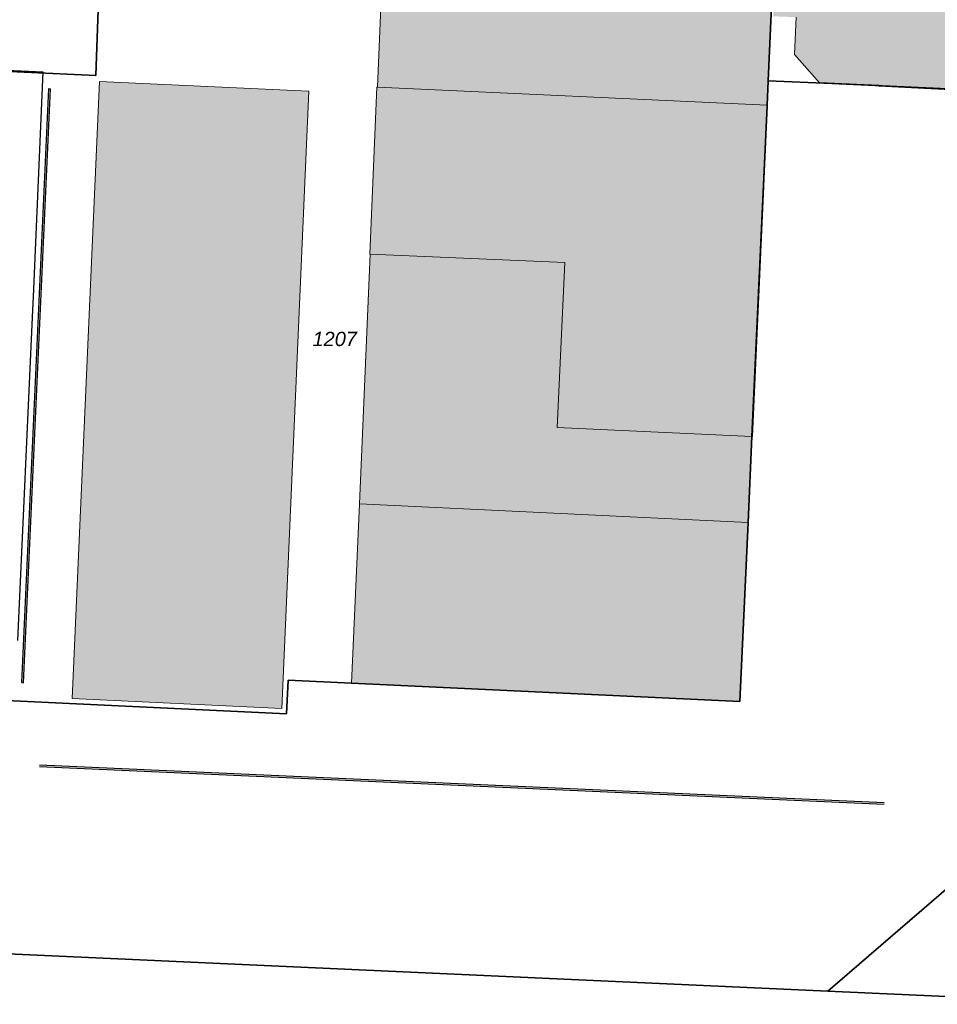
# Model space of a CAD drawing. Header units: metres. Extents: x 32338650 to 32340431, y 5701793 to 5703325.
# Tile 27 of 256: x 32339156 to 32339236, y 5702376 to 5702462. Entities that reach past the tile are written whole.
import ezdxf

# ---------------------------------------------------------------- set-up
doc = ezdxf.new("R2010")
doc.units = ezdxf.units.M
doc.header["$LTSCALE"] = 0.1
for name, color, linetype, lineweight, true_color in [('LPB-BE-Flurstück_Grenze', 7, 'Continuous', 70, 0x004c99), ('LPB-BE-Flurstück_Nummer', 7, 'Continuous', 70, 0x004c99), ('LPB-BE-Gebäude', 7, 'Continuous', 70, 0x004c99), ('LPB-BE-Materialtrennung', 7, 'Continuous', 70, 0x004c99), ('LPB-BE-Straße', 7, 'Continuous', 70, 0x004c99), ('LPB-BE-Zaun', 7, 'Continuous', 70, 0x004c99)]:
    doc.layers.add(name, color=color, linetype=linetype, lineweight=lineweight, true_color=true_color)
doc.styles.add('Arial (italic)', font='ariali.ttf')

msp = doc.modelspace()

# ---------------------------------------------------------------- hatches: boundary and pattern name
at = {"layer": 'LPB-BE-Gebäude', "linetype": 'Continuous', "lineweight": 0, "true_color": 0xc7c8ca}
for points in [[(32339222.146, 5702475.405), (32339221.897, 5702469.841), (32339220.494, 5702468.567), (32339221.786, 5702467.133), (32339221.562, 5702462.148), (32339223.58, 5702462.065), (32339223.426, 5702458.789), (32339225.607, 5702456.328), (32339225.637, 5702456.346), (32339230.812, 5702456.124), (32339230.808, 5702456.024), (32339245.668, 5702455.283), (32339245.673, 5702455.403), (32339257.568, 5702454.834), (32339257.57, 5702454.864), (32339258.957, 5702485.531), (32339236.284, 5702486.583), (32339228.013, 5702486.963), (32339222.66, 5702487.213), (32339222.624, 5702486.354), (32339221.23, 5702485.05), (32339222.503, 5702483.647), (32339222.266, 5702478.102), (32339220.872, 5702476.808), (32339222.146, 5702475.405)], [(32339222.146, 5702475.405), (32339221.897, 5702469.841), (32339220.494, 5702468.567), (32339221.786, 5702467.133), (32339221.562, 5702462.148), (32339223.58, 5702462.065), (32339223.426, 5702458.789), (32339225.607, 5702456.328), (32339225.637, 5702456.346), (32339230.812, 5702456.124), (32339230.808, 5702456.024), (32339245.668, 5702455.283), (32339245.673, 5702455.403), (32339257.568, 5702454.834), (32339257.57, 5702454.864), (32339258.957, 5702485.531), (32339236.284, 5702486.583), (32339228.013, 5702486.963), (32339222.66, 5702487.213), (32339222.624, 5702486.354), (32339221.23, 5702485.05), (32339222.503, 5702483.647), (32339222.266, 5702478.102), (32339220.872, 5702476.808), (32339222.146, 5702475.405)], [(32339186.933, 5702455.945), (32339221.033, 5702454.374), (32339221.131, 5702456.512), (32339221.546, 5702465.672), (32339187.425, 5702467.214), (32339186.933, 5702455.945)], [(32339186.933, 5702455.945), (32339221.033, 5702454.374), (32339221.131, 5702456.512), (32339221.546, 5702465.672), (32339187.425, 5702467.214), (32339186.933, 5702455.945)], [(32339162.617, 5702456.453), (32339160.222, 5702402.439), (32339178.57, 5702401.575), (32339180.944, 5702455.58), (32339162.617, 5702456.453)], [(32339162.617, 5702456.453), (32339160.222, 5702402.439), (32339178.57, 5702401.575), (32339180.944, 5702455.58), (32339162.617, 5702456.453)], [(32339162.617, 5702456.453), (32339160.222, 5702402.439), (32339178.57, 5702401.575), (32339180.944, 5702455.58), (32339162.617, 5702456.453)], [(32339162.617, 5702456.453), (32339160.222, 5702402.439), (32339178.57, 5702401.575), (32339180.944, 5702455.58), (32339162.617, 5702456.453)], [(32339202.665, 5702426.176), (32339219.705, 5702425.386), (32339219.745, 5702425.384), (32339221.073, 5702454.372), (32339221.033, 5702454.374), (32339186.933, 5702455.945), (32339186.893, 5702455.947), (32339186.264, 5702441.341), (32339186.304, 5702441.339), (32339203.336, 5702440.59), (32339202.665, 5702426.176)], [(32339202.665, 5702426.176), (32339219.705, 5702425.386), (32339219.745, 5702425.384), (32339221.073, 5702454.372), (32339221.033, 5702454.374), (32339186.933, 5702455.945), (32339186.893, 5702455.947), (32339186.264, 5702441.341), (32339186.304, 5702441.339), (32339203.336, 5702440.59), (32339202.665, 5702426.176)], [(32339185.358, 5702419.481), (32339219.366, 5702417.854), (32339219.705, 5702425.386), (32339202.665, 5702426.176), (32339203.336, 5702440.59), (32339186.304, 5702441.339), (32339185.358, 5702419.481)], [(32339185.358, 5702419.481), (32339219.366, 5702417.854), (32339219.705, 5702425.386), (32339202.665, 5702426.176), (32339203.336, 5702440.59), (32339186.304, 5702441.339), (32339185.358, 5702419.481)], [(32339218.654, 5702402.201), (32339219.366, 5702417.854), (32339185.358, 5702419.481), (32339184.675, 5702403.797), (32339218.654, 5702402.201)], [(32339218.654, 5702402.201), (32339219.366, 5702417.854), (32339185.358, 5702419.481), (32339184.675, 5702403.797), (32339218.654, 5702402.201)]]:
    msp.add_hatch(color=9, dxfattribs=at).paths.add_polyline_path(points)

# ---------------------------------------------------------------- linework, layer by layer
at = {"layer": 'LPB-BE-Flurstück_Grenze', "color": 253, "linetype": 'Continuous', "lineweight": 25, "true_color": 0xadadad, "transparency": 33554687, "flags": 128}
for points in [[(32339142.408, 5702380.663), (32339226.341, 5702376.845), (32339314.498, 5702452.826), (32339315.432, 5702471.864), (32339316.604, 5702497.365), (32339256.317, 5702500.053), (32339259.259, 5702492.154), (32339258.957, 5702485.531), (32339257.57, 5702454.864), (32339245.673, 5702455.403), (32339226.705, 5702456.263), (32339221.131, 5702456.512), (32339221.033, 5702454.374), (32339221.031, 5702454.314), (32339219.705, 5702425.386), (32339219.366, 5702417.854), (32339218.654, 5702402.201), (32339184.675, 5702403.797), (32339179.122, 5702404.055), (32339178.991, 5702401.118), (32339143.425, 5702402.789), (32339142.411, 5702380.723), (32339142.408, 5702380.663)], [(32339142.408, 5702380.663), (32339226.341, 5702376.845), (32339314.498, 5702452.826), (32339315.432, 5702471.864), (32339316.604, 5702497.365), (32339256.317, 5702500.053), (32339259.259, 5702492.154), (32339258.957, 5702485.531), (32339257.57, 5702454.864), (32339245.673, 5702455.403), (32339226.705, 5702456.263), (32339221.131, 5702456.512), (32339221.033, 5702454.374), (32339221.031, 5702454.314), (32339219.705, 5702425.386), (32339219.366, 5702417.854), (32339218.654, 5702402.201), (32339184.675, 5702403.797), (32339179.122, 5702404.055), (32339178.991, 5702401.118), (32339143.425, 5702402.789), (32339142.411, 5702380.723), (32339142.408, 5702380.663)], [(32339221.551, 5702465.792), (32339221.546, 5702465.672), (32339221.131, 5702456.512), (32339226.705, 5702456.263), (32339245.673, 5702455.403), (32339257.57, 5702454.864), (32339258.957, 5702485.531), (32339236.284, 5702486.583), (32339228.013, 5702486.963), (32339222.66, 5702487.213), (32339213.34, 5702487.636), (32339213.084, 5702482.056), (32339212.355, 5702466.28), (32339212.352, 5702466.22), (32339221.551, 5702465.792)], [(32339221.551, 5702465.792), (32339221.546, 5702465.672), (32339221.131, 5702456.512), (32339226.705, 5702456.263), (32339245.673, 5702455.403), (32339257.57, 5702454.864), (32339258.957, 5702485.531), (32339236.284, 5702486.583), (32339228.013, 5702486.963), (32339222.66, 5702487.213), (32339213.34, 5702487.636), (32339213.084, 5702482.056), (32339212.355, 5702466.28), (32339212.352, 5702466.22), (32339221.551, 5702465.792)], [(32339102.101, 5702463.713), (32339102.116, 5702458.208), (32339108.218, 5702457.927), (32339108.29, 5702459.425), (32339109.239, 5702459.386), (32339128.177, 5702458.528), (32339145.957, 5702457.718), (32339162.298, 5702456.977), (32339162.709, 5702468.469), (32339133.683, 5702469.791), (32339133.345, 5702462.299), (32339102.101, 5702463.713)], [(32339102.101, 5702463.713), (32339102.116, 5702458.208), (32339108.218, 5702457.927), (32339108.29, 5702459.425), (32339109.239, 5702459.386), (32339128.177, 5702458.528), (32339145.957, 5702457.718), (32339162.298, 5702456.977), (32339162.709, 5702468.469), (32339133.683, 5702469.791), (32339133.345, 5702462.299), (32339102.101, 5702463.713)], [(32339143.425, 5702402.789), (32339178.991, 5702401.118), (32339179.122, 5702404.055), (32339184.675, 5702403.797), (32339218.654, 5702402.201), (32339219.366, 5702417.854), (32339219.705, 5702425.386), (32339221.031, 5702454.314), (32339221.033, 5702454.374), (32339221.131, 5702456.512), (32339221.546, 5702465.672), (32339221.551, 5702465.792), (32339212.352, 5702466.22), (32339162.709, 5702468.469), (32339162.298, 5702456.977), (32339145.957, 5702457.718), (32339144.246, 5702420.639), (32339143.787, 5702410.66), (32339143.425, 5702402.789)], [(32339143.425, 5702402.789), (32339178.991, 5702401.118), (32339179.122, 5702404.055), (32339184.675, 5702403.797), (32339218.654, 5702402.201), (32339219.366, 5702417.854), (32339219.705, 5702425.386), (32339221.031, 5702454.314), (32339221.033, 5702454.374), (32339221.131, 5702456.512), (32339221.546, 5702465.672), (32339221.551, 5702465.792), (32339212.352, 5702466.22), (32339162.709, 5702468.469), (32339162.298, 5702456.977), (32339145.957, 5702457.718), (32339144.246, 5702420.639), (32339143.787, 5702410.66), (32339143.425, 5702402.789)], [(32339307.665, 5702431.64), (32339313.886, 5702436.929), (32339314.498, 5702452.826), (32339226.341, 5702376.845), (32339242.542, 5702376.11), (32339251.662, 5702375.695), (32339252.083, 5702384.264), (32339257.932, 5702389.258), (32339261.81, 5702392.562), (32339264.963, 5702395.264), (32339270.065, 5702399.618), (32339271.175, 5702400.563), (32339268.547, 5702403.593), (32339274.034, 5702408.292), (32339284.966, 5702417.67), (32339295.628, 5702426.81), (32339297.153, 5702428.118), (32339299.847, 5702424.995), (32339302.321, 5702427.099), (32339307.665, 5702431.64)], [(32339307.665, 5702431.64), (32339313.886, 5702436.929), (32339314.498, 5702452.826), (32339226.341, 5702376.845), (32339242.542, 5702376.11), (32339251.662, 5702375.695), (32339252.083, 5702384.264), (32339257.932, 5702389.258), (32339261.81, 5702392.562), (32339264.963, 5702395.264), (32339270.065, 5702399.618), (32339271.175, 5702400.563), (32339268.547, 5702403.593), (32339274.034, 5702408.292), (32339284.966, 5702417.67), (32339295.628, 5702426.81), (32339297.153, 5702428.118), (32339299.847, 5702424.995), (32339302.321, 5702427.099), (32339307.665, 5702431.64)], [(32339242.542, 5702376.11), (32339226.341, 5702376.845), (32339142.408, 5702380.663), (32339142.411, 5702380.723), (32339133.638, 5702381.053), (32339110.913, 5702382.057), (32339109.016, 5702382.144), (32339108.916, 5702382.149), (32339108.899, 5702381.509), (32339097.287, 5702381.896), (32339097.259, 5702382.667), (32339082.825, 5702383.31), (32339066.932, 5702384.013), (32338995.758, 5702387.357)], [(32339242.542, 5702376.11), (32339226.341, 5702376.845), (32339142.408, 5702380.663), (32339142.411, 5702380.723), (32339133.638, 5702381.053), (32339110.913, 5702382.057), (32339109.016, 5702382.144), (32339108.916, 5702382.149), (32339108.899, 5702381.509), (32339097.287, 5702381.896), (32339097.259, 5702382.667), (32339082.825, 5702383.31), (32339066.932, 5702384.013), (32338995.758, 5702387.357)]]:
    msp.add_lwpolyline(points, dxfattribs=at)
at = {"layer": 'LPB-BE-Gebäude', "color": 7, "linetype": 'Continuous', "lineweight": 9, "flags": 128}
for points in [[(32339223.58, 5702462.065), (32339223.426, 5702458.789), (32339225.607, 5702456.328), (32339225.637, 5702456.346), (32339230.812, 5702456.124), (32339230.808, 5702456.024), (32339245.668, 5702455.283), (32339245.673, 5702455.403), (32339257.568, 5702454.834), (32339257.57, 5702454.864), (32339258.957, 5702485.531)], [(32339223.58, 5702462.065), (32339223.426, 5702458.789), (32339225.607, 5702456.328), (32339225.637, 5702456.346), (32339230.812, 5702456.124), (32339230.808, 5702456.024), (32339245.668, 5702455.283), (32339245.673, 5702455.403), (32339257.568, 5702454.834), (32339257.57, 5702454.864), (32339258.957, 5702485.531)], [(32339186.933, 5702455.945), (32339221.033, 5702454.374), (32339221.131, 5702456.512), (32339221.546, 5702465.672), (32339187.425, 5702467.214), (32339186.933, 5702455.945)], [(32339186.933, 5702455.945), (32339221.033, 5702454.374), (32339221.131, 5702456.512), (32339221.546, 5702465.672), (32339187.425, 5702467.214), (32339186.933, 5702455.945)], [(32339162.617, 5702456.453), (32339160.222, 5702402.439), (32339178.57, 5702401.575), (32339180.944, 5702455.58), (32339162.617, 5702456.453)], [(32339162.617, 5702456.453), (32339160.222, 5702402.439), (32339178.57, 5702401.575), (32339180.944, 5702455.58), (32339162.617, 5702456.453)], [(32339162.617, 5702456.453), (32339160.222, 5702402.439), (32339178.57, 5702401.575), (32339180.944, 5702455.58), (32339162.617, 5702456.453)], [(32339162.617, 5702456.453), (32339160.222, 5702402.439), (32339178.57, 5702401.575), (32339180.944, 5702455.58), (32339162.617, 5702456.453)], [(32339202.665, 5702426.176), (32339219.705, 5702425.386), (32339219.745, 5702425.384), (32339221.073, 5702454.372), (32339221.033, 5702454.374), (32339186.933, 5702455.945), (32339186.893, 5702455.947), (32339186.264, 5702441.341), (32339186.304, 5702441.339), (32339203.336, 5702440.59), (32339202.665, 5702426.176)], [(32339202.665, 5702426.176), (32339219.705, 5702425.386), (32339219.745, 5702425.384), (32339221.073, 5702454.372), (32339221.033, 5702454.374), (32339186.933, 5702455.945), (32339186.893, 5702455.947), (32339186.264, 5702441.341), (32339186.304, 5702441.339), (32339203.336, 5702440.59), (32339202.665, 5702426.176)], [(32339185.358, 5702419.481), (32339219.366, 5702417.854), (32339219.705, 5702425.386), (32339202.665, 5702426.176), (32339203.336, 5702440.59), (32339186.304, 5702441.339), (32339185.358, 5702419.481)], [(32339185.358, 5702419.481), (32339219.366, 5702417.854), (32339219.705, 5702425.386), (32339202.665, 5702426.176), (32339203.336, 5702440.59), (32339186.304, 5702441.339), (32339185.358, 5702419.481)], [(32339218.654, 5702402.201), (32339219.366, 5702417.854), (32339185.358, 5702419.481), (32339184.675, 5702403.797), (32339218.654, 5702402.201)], [(32339218.654, 5702402.201), (32339219.366, 5702417.854), (32339185.358, 5702419.481), (32339184.675, 5702403.797), (32339218.654, 5702402.201)]]:
    msp.add_lwpolyline(points, dxfattribs=at)
at = {"layer": 'LPB-BE-Materialtrennung', "color": 7, "linetype": 'Continuous', "lineweight": 25, "flags": 128}
msp.add_lwpolyline([(32339145.617, 5702457.834), (32339157.663, 5702457.291), (32339156.816, 5702437.607), (32339156.76, 5702436.448), (32339155.453, 5702407.525)], dxfattribs=at)
at = {"layer": 'LPB-BE-Straße', "color": 250, "linetype": 'Continuous', "lineweight": 25, "true_color": 0x333333, "transparency": 33554687, "flags": 128}
msp.add_lwpolyline([(32339242.542, 5702376.11), (32339226.341, 5702376.845), (32339142.408, 5702380.663), (32339142.411, 5702380.723), (32339133.638, 5702381.053), (32339110.913, 5702382.057), (32339109.016, 5702382.144), (32339108.916, 5702382.149), (32339108.899, 5702381.509), (32339097.287, 5702381.896), (32339097.259, 5702382.667), (32339082.825, 5702383.31), (32339066.932, 5702384.013), (32338995.758, 5702387.357)], dxfattribs=at)
at = {"layer": 'LPB-BE-Zaun', "color": 7, "linetype": 'Continuous', "lineweight": 25, "transparency": 33554687}
for p, q in [((32339155.82408, 5702403.84141), (32339158.19108, 5702455.81241)), ((32339155.97392, 5702403.83459), (32339158.34092, 5702455.80559)), ((32339158.19108, 5702455.81241), (32339158.34092, 5702455.80559)), ((32339155.82408, 5702403.84141), (32339155.97392, 5702403.83459)), ((32339157.3617, 5702396.49683), (32339231.26901, 5702393.2009)), ((32339157.36838, 5702396.64668), (32339231.27569, 5702393.35075))]:
    msp.add_line(p, q, dxfattribs=at)

# ---------------------------------------------------------------- texts
at = {"layer": 'LPB-BE-Flurstück_Nummer', "color": 252, "true_color": 0x888888, "insert": (32339183.202, 5702434.54), "char_height": 1.25, "width": 5.536875, "attachment_point": 2, "line_spacing_factor": 1.004016, "style": 'Arial (italic)'}
msp.add_mtext('1207', dxfattribs=at)
msp.add_mtext('1207', dxfattribs=at)

doc.saveas('drawing.dxf')
